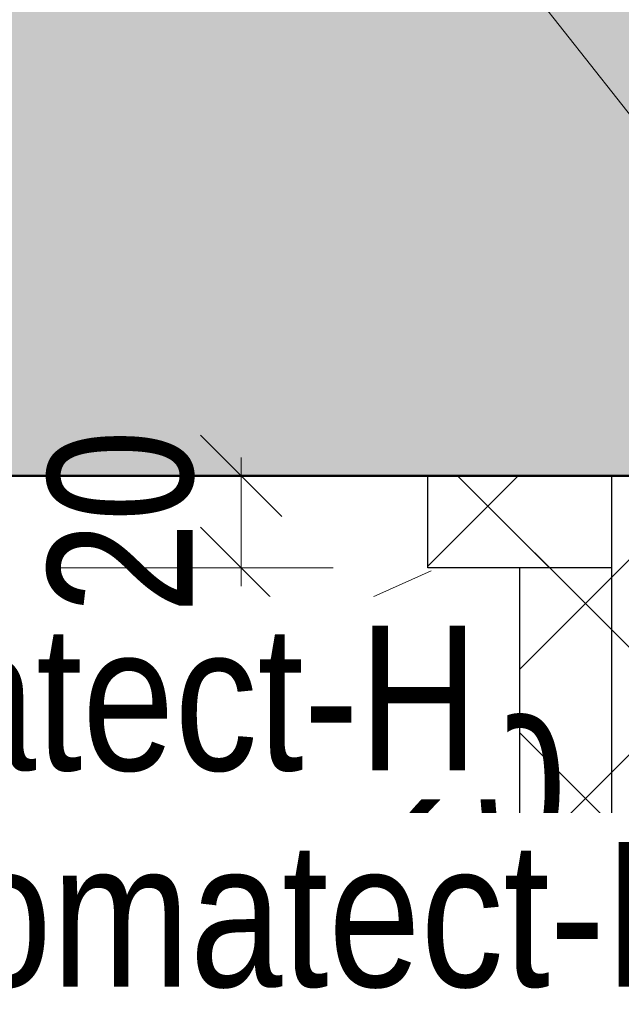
# Model space of a CAD drawing. Header units: millimetres. Extents: x -13 to 146, y -13 to 60.
# Tile 127 of 170: x 54.327 to 54.981, y -9.982 to -8.911. Entities that reach past the tile are written whole.
import ezdxf

# ---------------------------------------------------------------- set-up
doc = ezdxf.new("R2010")
doc.units = ezdxf.units.MM
doc.layers.add('Texte', color=7, linetype='Continuous', lineweight=20)
doc.styles.add('Arial Narrow', font='ARIALN.TTF')
doc.dimstyles.new('Arch_Strakon_dimstyle', dxfattribs={"dimtxt": 11.25, "dimasz": 1, "dimexe": 1.25, "dimexo": 0.0625, "dimgap": 1, "dimtad": 0, "dimdec": 5, "dimzin": 12, "dimdsep": 46, "dimtxsty": 'Arial Narrow', "dimblk": 'Arrowhead_Tick', "dimsah": 1, "dimcen": 0, "dimse1": 1, "dimse2": 1, "dimclrd": 6, "dimclrt": 3, "dimazin": 0, "dimtfac": 1, "dimtdec": 4, "dimtmove": 0, "dimatfit": 3, "dimldrblk": 'NONE', "dimfxl": 1, "dimtvp": 1, "dimtolj": 1, "dimtzin": 0, "dimlwd": 13, "dimarcsym": 2})
pattern_1 = [(45, (0, 0), (-0.106066, 0.106066), []), (135, (0, 0), (-0.106066, -0.106066), [])]

# ---------------------------------------------------------------- blocks, each defined once
blk = doc.blocks.new('Arrowhead_Tick')
at = {"color": 0, "linetype": 'Continuous', "lineweight": -2}
for p, q in [((0, 20), (0, -10)), ((-1, 0), (0, 0)), ((10, 0), (0, 0))]:
    blk.add_line(p, q, dxfattribs=at)
at = {"color": 2, "linetype": 'Continuous', "lineweight": 35}
blk.add_line((4.42, 4.42), (-4.42, -4.42), dxfattribs=at)
blk = doc.blocks.new('*D865')
at = {"layer": 'Defpoints', "color": 0}
for p in [(54.771, -9.5069), (54.871, -9.5069), (54.871, -9.8776)]:
    blk.add_point(p, dxfattribs=at)
at = {"layer": 'Texte', "color": 6, "linetype": 'Continuous', "lineweight": 13}
for p, q in [((54.761, -9.8776), (54.751, -9.8776)), ((54.771, -9.8776), (54.871, -9.8776)), ((54.881, -9.8776), (54.891, -9.8776))]:
    blk.add_line(p, q, dxfattribs=at)
at = {"layer": 'Texte', "color": 6, "lineweight": 13, "xscale": 0.01, "yscale": 0.01, "zscale": 0.01}
blk.add_blockref('Arrowhead_Tick', (54.771, -9.8776), dxfattribs=at)
at = {"layer": 'Texte', "color": 6, "lineweight": 13, "xscale": 0.01, "yscale": 0.01, "zscale": 0.01, "rotation": 180}
blk.add_blockref('Arrowhead_Tick', (54.871, -9.8776), dxfattribs=at)
at = {"layer": 'Texte', "color": 2, "lineweight": 25, "insert": (54.821, -9.7472), "char_height": 0.1575, "attachment_point": 5, "style": 'Arial Narrow'}
blk.add_mtext('\\A1;20', dxfattribs=at)
blk = doc.blocks.new('_None')
blk = doc.blocks.new('*D866')
at = {"layer": 'Defpoints', "color": 0}
for p in [(54.5679, -9.4069), (54.771, -9.4069), (54.771, -9.5069)]:
    blk.add_point(p, dxfattribs=at)
at = {"layer": 'Texte', "color": 6, "linetype": 'Continuous', "lineweight": 13}
for p, q in [((54.5679, -9.3969), (54.5679, -9.3869)), ((54.5679, -9.5069), (54.5679, -9.4069)), ((54.5679, -9.5169), (54.5679, -9.5269))]:
    blk.add_line(p, q, dxfattribs=at)
at = {"layer": 'Texte', "color": 6, "lineweight": 13, "xscale": 0.01, "yscale": 0.01, "zscale": 0.01}
for p, rotation in [((54.5679, -9.4069), 270), ((54.5679, -9.5069), 90)]:
    blk.add_blockref('Arrowhead_Tick', p, dxfattribs=dict(at, rotation=rotation))
at = {"layer": 'Texte', "color": 2, "lineweight": 25, "insert": (54.4375, -9.4569), "char_height": 0.1575, "attachment_point": 5, "rotation": 90, "style": 'Arial Narrow'}
blk.add_mtext('\\A1;20', dxfattribs=at)

msp = doc.modelspace()

# ---------------------------------------------------------------- hatches: boundary and pattern name
at = {"layer": 'Texte', "lineweight": 18, "true_color": 0xceffce}
msp.add_hatch(color=254, dxfattribs=at).paths.add_polyline_path([(59.807427, -8.156913), (59.81745, -9.056913), (56.324192, -9.056913), (56.295959, -9.030386), (56.295959, -9.006913), (56.170959, -9.006913), (56.170959, -9.030386), (56.142725, -9.056913), (55.070959, -9.056913), (55.070959, -9.406913), (53.456835, -9.406913), (53.456835, -8.156913)])
at = {"layer": 'Texte'}
h = msp.add_hatch(dxfattribs=at)
h.set_pattern_fill('FT', color=10, scale=0.01, angle=45, style=0, pattern_type=2)
h.set_pattern_definition(pattern_1)
h.paths.add_polyline_path([(54.970959, -9.406913), (54.970959, -9.506913), (54.770959, -9.506913), (54.770959, -9.406913)])
h = msp.add_hatch(dxfattribs=at)
h.set_pattern_fill('FT', color=10, scale=0.01, angle=45, style=0, pattern_type=2)
h.set_pattern_definition(pattern_1)
h.paths.add_polyline_path([(54.970959, -10.481913), (54.970959, -9.406913), (54.870959, -9.506913), (54.870959, -10.481913)])
h = msp.add_hatch(dxfattribs=at)
h.set_pattern_fill('FT', color=10, scale=0.01, angle=45, style=0, pattern_type=2)
h.set_pattern_definition(pattern_1)
h.paths.add_polyline_path([(55.070959, -10.481913), (55.070959, -9.406913), (54.970959, -9.406913), (54.970959, -10.481913)])

# ---------------------------------------------------------------- linework, layer by layer
at = {"layer": 'Texte', "color": 6, "linetype": 'Continuous', "lineweight": 13}
for p, q in [((54.755168, -8.715265), (55.100768, -9.153767)), ((54.252932, -9.743804), (54.774646, -9.510395))]:
    msp.add_line(p, q, dxfattribs=at)
at = {"layer": 'Texte', "color": 4, "linetype": 'Continuous', "lineweight": 50}
msp.add_line((55.070959, -9.406913), (53.456835, -9.406913), dxfattribs=at)
at = {"layer": 'Texte', "color": 3, "linetype": 'Continuous', "lineweight": 25}
for p, q in [((54.770959, -9.506913), (54.770959, -9.406913)), ((54.970959, -10.481913), (54.970959, -9.406913)), ((54.970959, -9.506913), (54.770959, -9.506913)), ((54.870959, -10.481913), (54.870959, -9.506913))]:
    msp.add_line(p, q, dxfattribs=at)

# ---------------------------------------------------------------- texts
at = {"layer": 'Texte', "color": 2, "lineweight": 35, "insert": (54.190275, -9.888163), "char_height": 0.1575, "attachment_point": 1, "line_spacing_factor": 0.9, "style": 'Arial Narrow'}
msp.add_mtext(' +10,17{\\A1;\\H.6x;\\S5;}', dxfattribs=at)

# ---------------------------------------------------------------- dimensions: what is measured, and where the dimension line sits
at = {"layer": 'Texte', "lineweight": 25}
dim = msp.add_linear_dim(base=(54.567871, -9.406913), p1=(54.770959, -9.506913), p2=(54.770959, -9.406913), angle=90, text='20', dimstyle='Arch_Strakon_dimstyle', override={"dimscale": 0.01, "dimtxt": 15.75, "dimasz": 1, "dimgap": 5, "dimtad": 1, "dimjust": 0, "dimtih": 0, "dimtoh": 0, "dimdec": 5, "dimdsep": 46, "dimtxsty": 'Arial Narrow', "dimclrd": 6, "dimclrt": 2, "dimtix": 1, "dimtofl": 255, "dimtmove": 0, "dimatfit": 2, "dimfxl": 0, "dimfxlon": 0, "dimtvp": 31.746032, "dimlwd": 13}, dxfattribs=at)
dim.commit()
dim.dimension.update_dxf_attribs({"geometry": '*D866', "text_midpoint": (54.567871, -9.456913), "dimtype": 160})
dim = msp.add_linear_dim(base=(54.870959, -9.877606), p1=(54.770959, -9.506913), p2=(54.870959, -9.506913), text='20', dimstyle='Arch_Strakon_dimstyle', override={"dimscale": 0.01, "dimtxt": 15.75, "dimasz": 1, "dimgap": 5, "dimtad": 1, "dimjust": 0, "dimtih": 0, "dimtoh": 0, "dimdec": 5, "dimdsep": 46, "dimtxsty": 'Arial Narrow', "dimclrd": 6, "dimclrt": 2, "dimtix": 1, "dimtofl": 255, "dimtmove": 0, "dimatfit": 2, "dimfxl": 0, "dimfxlon": 0, "dimtvp": 31.746032, "dimlwd": 13}, dxfattribs=at)
dim.commit()
dim.dimension.update_dxf_attribs({"geometry": '*D865', "text_midpoint": (54.820959, -9.877606), "dimtype": 160})

# ---------------------------------------------------------------- next in the draw order: texts
at = {"layer": 'Texte', "color": 2, "lineweight": 35, "char_height": 0.1575, "attachment_point": 7, "line_spacing_factor": 0.9, "style": 'Arial Narrow', "bg_fill": 3, "box_fill_scale": 1.2, "bg_fill_color": 256, "bg_fill_true_color": 13158600, "bg_fill_transparency": 0}
for s, insert in [('d= 25 cm', (53.536279, -9.298696)), ('20 mm Promatect-H', (53.212028, -9.729684)), ('2 x 20 mm Promatect-H', (53.188824, -9.965098))]:
    msp.add_mtext(s, dxfattribs=dict(at, insert=insert))

doc.saveas('drawing.dxf')
